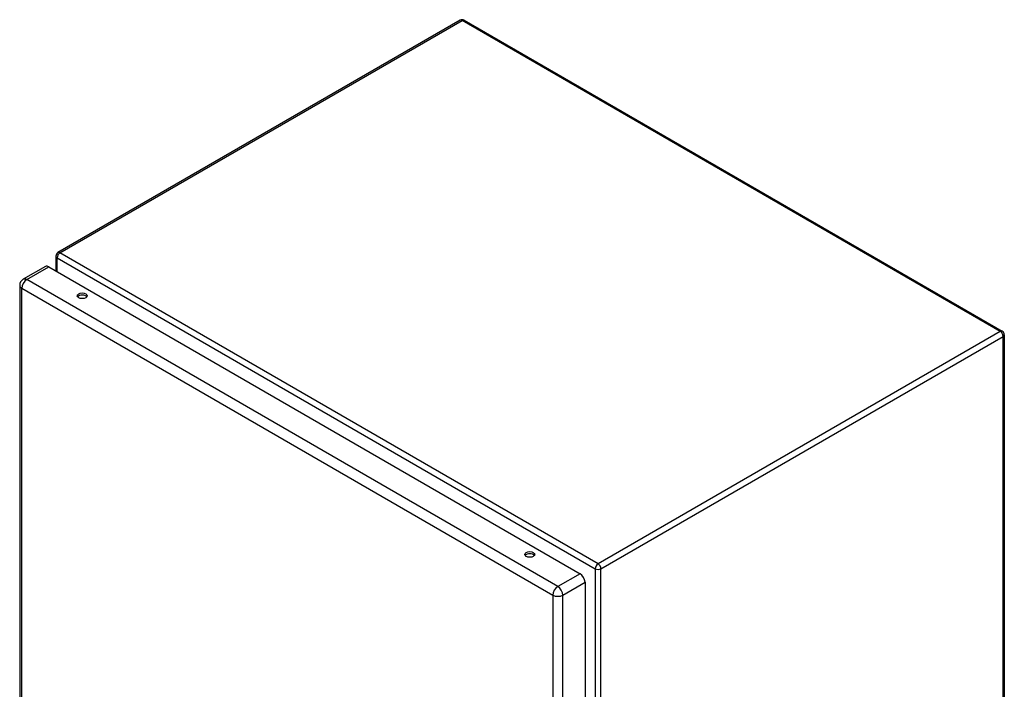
# Model space of a CAD drawing. Header units: inches. Extents: x 12 to 126, y 7 to 90.
# Tile 11 of 11: x 106 to 126, y 50 to 64. Entities that reach past the tile are written whole.
import ezdxf

# ---------------------------------------------------------------- set-up
doc = ezdxf.new("R2010")
doc.units = ezdxf.units.IN
doc.header["$MEASUREMENT"] = 0
doc.layers.add('Visible Edges(ANSI)', color=7, linetype='Continuous', lineweight=25)
doc.layers.add('Visible Tangent Edges(ANSI)', color=7, linetype='Continuous', lineweight=25)

msp = doc.modelspace()

# ---------------------------------------------------------------- linework, layer by layer
at = {"layer": 'Visible Edges(ANSI)'}
for p, q in [((114.747, 63.823), (106.38, 58.992)), ((114.831, 63.823), (126.026, 57.359)), ((106.338, 58.92), (106.338, 58.615)), ((106.12, 58.706), (105.657, 58.439)), ((106.193, 58.699), (117.242, 52.319)), ((105.584, 58.312), (105.584, 42.382)), ((126.068, 57.287), (126.068, 41.094)), ((117.345, 52.141), (117.345, 36.21))]:
    msp.add_line(p, q, dxfattribs=at)
for centre, radius, start, end in [((114.789, 63.75), 0.084, 60, 120), ((106.422, 58.92), 0.084, 120, 180), ((105.73, 58.312), 0.146, 120, 180), ((125.984, 57.287), 0.084, 0, 60)]:
    msp.add_arc(centre, radius, start, end, dxfattribs=at)
for centre, major_axis, start_param, end_param in [((106.193, 58.579), (-0.073, 0.126), 5.497787, 6.283185), ((106.885, 58.052), (0.102, 0), 0.378178, 2.763414), ((116.196, 52.676), (0.102, 0), 0.378178, 2.763414), ((117.242, 52.2), (0.073, -0.126), 0.785398, 2.356194)]:
    msp.add_ellipse(centre, major_axis=major_axis, ratio=0.57735, start_param=start_param, end_param=end_param, dxfattribs=at)
for centre in [(106.885, 58.095), (116.196, 52.719)]:
    msp.add_ellipse(centre, major_axis=(0.102, 0), ratio=0.57735, dxfattribs=at)
at = {"layer": 'Visible Tangent Edges(ANSI)'}
for p, q in [((106.422, 58.988), (114.789, 63.819)), ((125.984, 57.355), (114.789, 63.819)), ((106.363, 58.885), (117.558, 52.422)), ((106.363, 58.6), (106.363, 58.885)), ((117.617, 52.525), (106.422, 58.988)), ((105.73, 58.432), (106.193, 58.699)), ((116.779, 52.052), (105.73, 58.432)), ((105.627, 58.253), (116.676, 51.874)), ((105.627, 42.322), (105.627, 58.253)), ((125.984, 57.355), (117.617, 52.525)), ((117.677, 52.422), (126.043, 57.252)), ((126.043, 41.06), (126.043, 57.252)), ((116.141, 52.67), (116.11, 52.687)), ((117.242, 52.319), (116.779, 52.052)), ((117.558, 52.422), (117.558, 36.229)), ((117.677, 36.229), (117.677, 52.422)), ((116.883, 51.874), (117.345, 52.141)), ((116.676, 51.874), (116.676, 35.943)), ((116.883, 35.943), (116.883, 51.874))]:
    msp.add_line(p, q, dxfattribs=at)
for centre, major_axis, start_param, end_param in [((114.789, 63.75), (-0.042, 0.0727), 5.497787, 6.283185), ((114.789, 63.75), (0.042, 0.0727), 0, 0.785398), ((106.422, 58.92), (-0.042, 0.0727), 5.497787, 6.283185), ((106.422, 58.92), (-0.084, 0), 0, 0.785398), ((106.422, 58.92), (0.042, 0.0727), 0.785398, 2.356194), ((105.73, 58.312), (-0.073, -0.126), 3.926991, 5.497787), ((105.73, 58.312), (-0.073, 0.126), 5.497787, 6.283185), ((105.73, 58.312), (-0.146, 0), 0, 0.785398), ((125.984, 57.287), (0.042, 0.0727), 0, 0.785398), ((125.984, 57.287), (0.042, -0.0727), 0.785398, 2.356194), ((125.984, 57.287), (0.084, 0), 5.497787, 6.283185), ((117.617, 52.456), (-0.042, -0.0727), 3.926991, 5.497787), ((117.617, 52.456), (0.042, -0.0727), 0.785398, 2.356194), ((117.617, 52.456), (0.084, 0), 3.926991, 5.497787), ((116.779, 51.933), (0.073, 0.126), 0.785398, 2.356194), ((116.779, 51.933), (-0.073, 0.126), 3.926991, 5.497787), ((116.779, 51.933), (-0.146, 0), 0.785398, 2.356194)]:
    msp.add_ellipse(centre, major_axis=major_axis, ratio=0.57735, start_param=start_param, end_param=end_param, dxfattribs=at)

doc.saveas('drawing.dxf')
